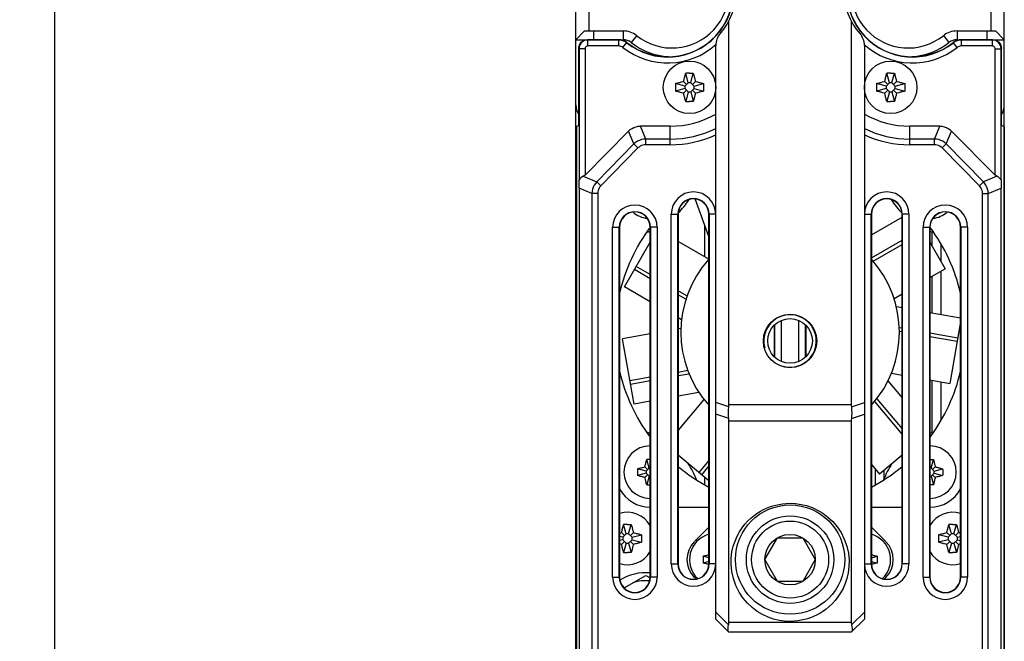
# Model space of a CAD drawing. Extents: x 0 to 420, y 0 to 297.
# Tile 4 of 13: x 47 to 103, y 156 to 191. Entities that reach past the tile are written whole.
import ezdxf

# ---------------------------------------------------------------- set-up
doc = ezdxf.new("R2010")
doc.units = 0
doc.header["$LTSCALE"] = 23.1
doc.layers.get('0').update_dxf_attribs({"linetype": 'CONTINUOUS'})
for name, color, linetype in [('02___PRT_ALL_AXES', 7, 'CONTINUOUS'), ('AXES', 7, 'CONTINUOUS'), ('DIM_PILOTEES', 7, 'CONTINUOUS')]:
    doc.layers.add(name, color=color, linetype=linetype)
doc.dimstyles.get("Standard").update_dxf_attribs({"dimtxt": 2.5, "dimasz": 2.5, "dimexe": 1.25, "dimexo": 0.625, "dimtad": 1, "dimcen": 2.5, "dimazin": 3, "dimtfac": 1, "dimtmove": 0, "dimatfit": 3})

# ---------------------------------------------------------------- blocks, each defined once
blk = doc.blocks.new('_FILLED')
at = {"color": 0, "linetype": 'BYBLOCK'}
blk.add_solid([(0, 0), (-1, 0.143), (-1, -0.143)], dxfattribs=at)
blk = doc.blocks.new('*D1')
at = {"layer": 'DIM_PILOTEES', "color": 2, "linetype": 'CONTINUOUS'}
for p, q in [((80.245, 255.174), (47.193, 255.174)), ((49.193, 255.174), (49.193, 192.924)), ((49.193, 130.674), (49.193, 192.924)), ((80.245, 130.674), (47.193, 130.674))]:
    blk.add_line(p, q, dxfattribs=at)
at = {"layer": 'DIM_PILOTEES', "color": 2, "linetype": 'CONTINUOUS', "xscale": 3.5, "yscale": 3.5, "zscale": 3.5}
for p, rotation in [((49.193, 255.174), 90), ((49.193, 130.674), 270)]:
    blk.add_blockref('_FILLED', p, dxfattribs=dict(at, rotation=rotation))

msp = doc.modelspace()

# ---------------------------------------------------------------- linework, layer by layer
at = {"color": 7, "linetype": 'CONTINUOUS'}
for p, q in [((78.995, 185.179), (78.995, 200.67)), ((103.495, 185.179), (103.495, 200.67)), ((87.745, 169.301), (87.745, 191.209)), ((94.745, 191.209), (94.745, 169.301)), ((79.495, 190.649), (78.995, 190.149)), ((79.495, 190.649), (81.697, 190.649)), ((79.995, 190.649), (79.995, 190.149)), ((81.697, 190.649), (81.697, 190.149)), ((82.474, 190.379), (82.164, 189.987)), ((100.015, 190.379), (100.326, 189.987)), ((100.792, 190.649), (102.995, 190.649)), ((100.792, 190.649), (100.792, 190.149)), ((102.495, 190.649), (102.495, 190.149)), ((102.995, 190.649), (103.495, 190.149)), ((78.995, 190.149), (81.697, 190.149)), ((79.677, 190.133), (79.661, 190.149)), ((79.677, 189.789), (79.677, 190.133)), ((81.447, 190.133), (79.677, 190.133)), ((81.447, 189.789), (79.677, 189.789)), ((81.447, 189.789), (81.447, 190.149)), ((81.69, 189.705), (81.914, 189.987)), ((86.995, 157.024), (86.995, 189.825)), ((95.495, 189.825), (95.495, 157.024)), ((100.799, 189.705), (100.576, 189.987)), ((100.792, 190.149), (103.495, 190.149)), ((101.042, 189.789), (101.042, 190.149)), ((102.813, 190.133), (101.042, 190.133)), ((102.813, 189.789), (101.042, 189.789)), ((102.829, 190.149), (102.813, 190.133)), ((102.813, 189.789), (102.813, 190.133)), ((79.161, 185.248), (79.161, 189.649)), ((79.177, 189.634), (79.161, 189.649)), ((79.177, 189.634), (79.177, 182.144)), ((79.521, 189.634), (79.177, 189.634)), ((79.521, 189.634), (79.521, 182.396)), ((102.968, 189.634), (103.313, 189.634)), ((102.968, 182.396), (102.968, 189.634)), ((103.328, 189.649), (103.313, 189.634)), ((103.313, 182.144), (103.313, 189.634)), ((103.328, 185.248), (103.328, 189.649)), ((85.424, 187.688), (85.279, 188.228)), ((85.565, 187.688), (85.71, 188.228)), ((96.924, 187.688), (96.779, 188.228)), ((97.065, 187.688), (97.21, 188.228)), ((85.231, 187.495), (84.691, 187.64)), ((85.327, 187.592), (85.158, 187.761)), ((85.424, 187.688), (85.231, 187.495)), ((85.231, 187.495), (85.231, 187.354)), ((85.565, 187.688), (85.424, 187.688)), ((85.759, 187.495), (85.565, 187.688)), ((85.662, 187.592), (85.832, 187.761)), ((85.759, 187.495), (86.298, 187.64)), ((85.759, 187.354), (85.759, 187.495)), ((85.832, 187.761), (85.874, 187.752)), ((96.731, 187.495), (96.191, 187.64)), ((96.827, 187.592), (96.658, 187.761)), ((96.924, 187.688), (96.731, 187.495)), ((96.731, 187.495), (96.731, 187.354)), ((97.065, 187.688), (96.924, 187.688)), ((97.259, 187.495), (97.065, 187.688)), ((97.162, 187.592), (97.332, 187.761)), ((97.259, 187.495), (97.798, 187.64)), ((97.259, 187.354), (97.259, 187.495)), ((97.332, 187.761), (97.374, 187.752)), ((85.231, 187.354), (84.691, 187.209)), ((85.158, 187.087), (85.116, 187.097)), ((85.327, 187.257), (85.158, 187.087)), ((85.231, 187.354), (85.424, 187.16)), ((85.424, 187.16), (85.279, 186.621)), ((85.424, 187.16), (85.565, 187.16)), ((85.565, 187.16), (85.759, 187.354)), ((85.565, 187.16), (85.71, 186.621)), ((85.662, 187.257), (85.832, 187.087)), ((85.759, 187.354), (86.298, 187.209)), ((96.731, 187.354), (96.191, 187.209)), ((96.658, 187.087), (96.616, 187.097)), ((96.827, 187.257), (96.658, 187.087)), ((96.731, 187.354), (96.924, 187.16)), ((96.924, 187.16), (96.779, 186.621)), ((96.924, 187.16), (97.065, 187.16)), ((97.065, 187.16), (97.259, 187.354)), ((97.065, 187.16), (97.21, 186.621)), ((97.162, 187.257), (97.332, 187.087)), ((97.259, 187.354), (97.798, 187.209)), ((79.161, 185.248), (79.024, 185.179)), ((103.466, 185.179), (103.328, 185.248)), ((78.995, 131.424), (78.995, 185.174)), ((78.995, 185.174), (79.024, 185.174)), ((78.995, 184.674), (79.024, 184.674)), ((79.024, 185.179), (79.024, 131.69)), ((82.008, 184.921), (79.521, 182.396)), ((82.315, 184.186), (82.008, 184.921)), ((82.993, 184.47), (82.685, 185.205)), ((84.395, 185.205), (82.685, 185.205)), ((84.395, 184.143), (84.395, 185.205)), ((99.804, 185.205), (98.095, 185.205)), ((98.095, 184.143), (98.095, 185.205)), ((99.496, 184.47), (99.804, 185.205)), ((100.174, 184.186), (100.482, 184.921)), ((102.968, 182.396), (100.482, 184.921)), ((103.466, 185.179), (103.466, 131.69)), ((103.466, 185.174), (103.495, 185.174)), ((103.466, 184.674), (103.495, 184.674)), ((103.495, 185.174), (103.495, 131.424)), ((82.315, 184.186), (80.189, 182.027)), ((82.548, 183.957), (82.315, 184.186)), ((82.993, 184.143), (82.993, 184.47)), ((84.395, 184.47), (82.993, 184.47)), ((84.395, 184.143), (82.993, 184.143)), ((99.496, 184.47), (98.095, 184.47)), ((99.496, 184.143), (98.095, 184.143)), ((99.496, 184.143), (99.496, 184.47)), ((99.941, 183.957), (100.174, 184.186)), ((102.301, 182.027), (100.174, 184.186)), ((82.548, 183.957), (80.422, 181.797)), ((102.067, 181.797), (99.941, 183.957)), ((79.521, 182.396), (79.422, 182.341)), ((79.422, 182.341), (80.189, 182.027)), ((80.422, 181.797), (80.189, 182.027)), ((102.067, 181.797), (102.301, 182.027)), ((103.067, 182.341), (102.301, 182.027)), ((103.067, 182.341), (102.968, 182.396)), ((79.183, 181.66), (79.183, 144.804)), ((79.915, 181.36), (79.183, 181.66)), ((79.915, 181.36), (79.915, 145.107)), ((80.243, 181.36), (79.915, 181.36)), ((80.243, 181.36), (80.243, 145.107)), ((102.247, 181.36), (102.574, 181.36)), ((102.247, 145.107), (102.247, 181.36)), ((102.574, 181.36), (103.306, 181.66)), ((102.574, 145.107), (102.574, 181.36)), ((103.306, 144.804), (103.306, 181.66)), ((84.448, 180.174), (84.845, 180.174)), ((84.448, 160.174), (84.448, 180.174)), ((84.829, 160.174), (84.829, 180.174)), ((84.845, 180.174), (84.845, 160.174)), ((86.991, 180.174), (86.595, 180.174)), ((86.595, 160.174), (86.595, 180.174)), ((86.61, 180.174), (86.61, 160.174)), ((95.498, 180.174), (95.895, 180.174)), ((95.879, 160.174), (95.879, 180.174)), ((95.895, 180.174), (95.895, 160.174)), ((98.041, 180.174), (97.645, 180.174)), ((97.645, 160.174), (97.645, 180.174)), ((97.66, 180.174), (97.66, 160.174)), ((98.041, 180.174), (98.041, 160.174)), ((81.098, 159.424), (81.098, 179.424)), ((81.098, 179.424), (81.495, 179.424)), ((81.479, 159.424), (81.479, 179.424)), ((81.495, 179.424), (81.495, 159.424)), ((83.641, 179.424), (83.245, 179.424)), ((83.245, 159.424), (83.245, 179.424)), ((83.26, 179.424), (83.26, 159.424)), ((83.641, 179.424), (83.641, 159.424)), ((86.37, 177.74), (86.37, 179.521)), ((98.848, 179.424), (99.245, 179.424)), ((98.848, 159.424), (98.848, 179.424)), ((99.229, 159.424), (99.229, 179.424)), ((99.245, 179.424), (99.245, 159.424)), ((99.37, 178.351), (99.37, 179.167)), ((101.391, 179.424), (100.995, 179.424)), ((100.995, 159.424), (100.995, 179.424)), ((101.01, 179.424), (101.01, 159.424)), ((101.391, 179.424), (101.391, 159.424)), ((99.87, 178.479), (99.87, 177.485)), ((99.87, 176.903), (99.87, 174.438)), ((99.37, 174.526), (99.37, 176.615)), ((90.741, 174.094), (90.741, 171.755)), ((91.748, 171.755), (91.748, 174.094)), ((90.345, 172.026), (90.345, 173.823)), ((90.36, 173.838), (90.36, 172.011)), ((92.129, 172.011), (92.129, 173.838)), ((92.145, 173.823), (92.145, 172.026)), ((99.37, 167.682), (99.37, 170.672)), ((99.87, 170.584), (99.87, 168.37)), ((87.737, 169.149), (86.995, 169.41)), ((87.745, 169.301), (94.745, 169.301)), ((94.752, 169.149), (95.495, 169.41)), ((87.737, 168.487), (86.995, 168.747)), ((87.745, 168.364), (94.745, 168.364)), ((87.745, 156.837), (87.745, 168.364)), ((94.745, 168.364), (94.745, 156.837)), ((94.752, 168.487), (95.495, 168.747)), ((83.182, 165.658), (83.051, 166.148)), ((99.307, 165.658), (99.439, 166.148)), ((83.011, 165.487), (82.521, 165.618)), ((83.096, 165.573), (82.945, 165.724)), ((83.182, 165.658), (83.011, 165.487)), ((83.245, 165.658), (83.182, 165.658)), ((96.12, 164.696), (96.12, 165.593)), ((96.62, 165.034), (96.62, 165.533)), ((99.307, 165.658), (99.245, 165.658)), ((99.479, 165.487), (99.307, 165.658)), ((99.393, 165.573), (99.544, 165.724)), ((99.479, 165.487), (99.968, 165.618)), ((83.011, 165.362), (82.521, 165.23)), ((83.096, 165.276), (82.945, 165.125)), ((83.011, 165.487), (83.011, 165.362)), ((83.011, 165.362), (83.182, 165.19)), ((83.182, 165.19), (83.051, 164.701)), ((83.182, 165.19), (83.245, 165.19)), ((86.37, 164.696), (86.37, 165.114)), ((99.245, 165.19), (99.307, 165.19)), ((99.307, 165.19), (99.479, 165.362)), ((99.307, 165.19), (99.439, 164.701)), ((99.393, 165.276), (99.544, 165.125)), ((99.479, 165.362), (99.479, 165.487)), ((99.479, 165.362), (99.968, 165.23)), ((84.845, 163.424), (86.595, 163.424)), ((95.895, 163.424), (97.645, 163.424)), ((81.874, 161.893), (81.729, 162.433)), ((82.015, 161.893), (82.16, 162.433)), ((86.595, 162.274), (85.77, 161.45)), ((96.719, 161.45), (95.895, 162.274)), ((100.474, 161.893), (100.329, 162.433)), ((100.615, 161.893), (100.76, 162.433)), ((81.681, 161.7), (81.495, 161.75)), ((81.777, 161.797), (81.608, 161.966)), ((81.874, 161.893), (81.681, 161.7)), ((81.681, 161.7), (81.681, 161.559)), ((82.015, 161.893), (81.874, 161.893)), ((82.209, 161.7), (82.015, 161.893)), ((82.112, 161.797), (82.282, 161.966)), ((82.209, 161.7), (82.748, 161.845)), ((82.209, 161.559), (82.209, 161.7)), ((82.282, 161.966), (82.324, 161.957)), ((89.801, 160.424), (90.523, 161.674)), ((90.523, 161.674), (91.966, 161.674)), ((91.966, 161.674), (92.688, 160.424)), ((100.281, 161.7), (99.741, 161.845)), ((100.377, 161.797), (100.208, 161.966)), ((100.474, 161.893), (100.281, 161.7)), ((100.281, 161.7), (100.281, 161.559)), ((100.615, 161.893), (100.474, 161.893)), ((100.809, 161.7), (100.615, 161.893)), ((100.712, 161.797), (100.882, 161.966)), ((100.809, 161.7), (100.995, 161.75)), ((100.809, 161.559), (100.809, 161.7)), ((100.882, 161.966), (100.924, 161.957)), ((100.924, 161.957), (100.995, 161.94)), ((81.681, 161.559), (81.495, 161.509)), ((81.566, 161.302), (81.495, 161.319)), ((81.608, 161.292), (81.566, 161.302)), ((81.777, 161.462), (81.608, 161.292)), ((81.681, 161.559), (81.874, 161.365)), ((81.874, 161.365), (81.729, 160.826)), ((81.874, 161.365), (82.015, 161.365)), ((82.015, 161.365), (82.209, 161.559)), ((82.015, 161.365), (82.16, 160.826)), ((82.112, 161.462), (82.282, 161.292)), ((82.209, 161.559), (82.748, 161.414)), ((100.281, 161.559), (99.741, 161.414)), ((100.208, 161.292), (100.166, 161.302)), ((100.377, 161.462), (100.208, 161.292)), ((100.281, 161.559), (100.474, 161.365)), ((100.474, 161.365), (100.329, 160.826)), ((100.474, 161.365), (100.615, 161.365)), ((100.615, 161.365), (100.809, 161.559)), ((100.615, 161.365), (100.76, 160.826)), ((100.712, 161.462), (100.882, 161.292)), ((100.809, 161.559), (100.995, 161.509)), ((86.595, 160.532), (86.271, 160.618)), ((95.895, 160.532), (96.218, 160.618)), ((84.448, 160.174), (84.845, 160.174)), ((86.595, 160.317), (86.271, 160.23)), ((86.5, 160.17), (86.458, 160.181)), ((86.991, 160.174), (86.595, 160.174)), ((90.523, 159.174), (89.801, 160.424)), ((92.688, 160.424), (91.966, 159.174)), ((95.498, 160.174), (95.895, 160.174)), ((95.895, 160.317), (96.218, 160.23)), ((98.041, 160.174), (97.645, 160.174)), ((81.098, 159.424), (81.495, 159.424)), ((81.755, 158.807), (82.995, 159.522)), ((82.995, 159.522), (83.241, 159.38)), ((83.641, 159.424), (83.245, 159.424)), ((85.77, 159.399), (85.858, 159.311)), ((96.632, 159.311), (96.719, 159.399)), ((98.848, 159.424), (99.245, 159.424)), ((101.391, 159.424), (100.995, 159.424)), ((91.966, 159.174), (90.523, 159.174)), ((87.731, 156.686), (86.995, 157.422)), ((94.759, 156.686), (95.495, 157.422)), ((87.745, 156.274), (86.995, 157.024)), ((94.745, 156.837), (87.745, 156.837)), ((94.745, 156.274), (95.495, 157.024)), ((94.745, 156.274), (87.745, 156.274))]:
    msp.add_line(p, q, dxfattribs=at)
for points in [[(79.161, 189.649), (79.171, 189.749), (79.199, 189.841), (79.245, 189.927), (79.307, 190.003), (79.383, 190.065), (79.469, 190.111), (79.561, 190.139), (79.661, 190.149)], [(79.677, 190.133), (79.579, 190.124), (79.485, 190.095), (79.399, 190.049), (79.323, 189.987), (79.261, 189.911), (79.215, 189.825), (79.186, 189.731), (79.177, 189.634)], [(79.677, 189.789), (79.646, 189.786), (79.617, 189.778), (79.59, 189.763), (79.566, 189.744), (79.547, 189.72), (79.533, 189.693), (79.524, 189.664), (79.521, 189.634)], [(103.313, 189.634), (103.303, 189.731), (103.274, 189.825), (103.228, 189.912), (103.165, 189.988), (103.09, 190.05), (103.004, 190.095), (102.91, 190.124), (102.813, 190.133)], [(102.968, 189.634), (102.965, 189.665), (102.957, 189.693), (102.942, 189.72), (102.923, 189.744), (102.899, 189.763), (102.872, 189.778), (102.844, 189.786), (102.813, 189.789)], [(102.829, 190.149), (102.928, 190.139), (103.02, 190.111), (103.106, 190.065), (103.182, 190.003), (103.244, 189.927), (103.29, 189.841), (103.318, 189.749), (103.328, 189.649)], [(85.158, 187.761), (85.167, 187.801), (85.176, 187.841), (85.186, 187.882), (85.197, 187.924), (85.208, 187.969), (85.22, 188.016), (85.233, 188.065), (85.247, 188.117), (85.263, 188.171), (85.279, 188.228)], [(85.495, 188.232), (85.44, 188.231), (85.386, 188.231), (85.332, 188.229), (85.279, 188.228)], [(85.495, 188.232), (85.549, 188.231), (85.604, 188.231), (85.657, 188.229), (85.71, 188.228)], [(85.71, 188.228), (85.727, 188.171), (85.742, 188.117), (85.756, 188.065), (85.769, 188.016), (85.781, 187.969), (85.793, 187.924), (85.803, 187.882), (85.813, 187.841), (85.823, 187.801), (85.832, 187.761)], [(96.658, 187.761), (96.667, 187.801), (96.676, 187.841), (96.686, 187.882), (96.697, 187.924), (96.708, 187.969), (96.72, 188.016), (96.733, 188.065), (96.747, 188.117), (96.763, 188.171), (96.779, 188.228)], [(96.995, 188.232), (96.94, 188.231), (96.886, 188.231), (96.832, 188.229), (96.779, 188.228)], [(96.995, 188.232), (97.049, 188.231), (97.104, 188.231), (97.157, 188.229), (97.21, 188.228)], [(97.21, 188.228), (97.227, 188.171), (97.242, 188.117), (97.256, 188.065), (97.269, 188.016), (97.281, 187.969), (97.293, 187.924), (97.303, 187.882), (97.313, 187.841), (97.323, 187.801), (97.332, 187.761)], [(84.691, 187.64), (84.689, 187.568), (84.688, 187.496), (84.687, 187.424), (84.688, 187.353), (84.689, 187.281), (84.691, 187.209)], [(84.691, 187.64), (84.747, 187.656), (84.8, 187.671), (84.85, 187.685), (84.898, 187.698), (84.944, 187.71), (84.988, 187.721), (85.032, 187.731)], [(85.032, 187.731), (85.116, 187.752), (85.158, 187.761)], [(85.874, 187.752), (85.958, 187.731), (86.001, 187.721), (86.046, 187.709), (86.092, 187.698), (86.14, 187.685), (86.19, 187.671), (86.243, 187.656), (86.298, 187.64)], [(86.298, 187.64), (86.3, 187.568), (86.302, 187.496), (86.302, 187.424), (86.302, 187.353), (86.3, 187.281), (86.298, 187.209)], [(96.191, 187.64), (96.189, 187.568), (96.188, 187.496), (96.187, 187.424), (96.188, 187.353), (96.189, 187.281), (96.191, 187.209)], [(96.191, 187.64), (96.247, 187.656), (96.3, 187.671), (96.35, 187.685), (96.398, 187.698), (96.444, 187.71), (96.488, 187.721), (96.532, 187.731)], [(96.532, 187.731), (96.616, 187.752), (96.658, 187.761)], [(97.374, 187.752), (97.458, 187.731), (97.501, 187.721), (97.546, 187.709), (97.592, 187.698), (97.64, 187.685), (97.69, 187.671), (97.743, 187.656), (97.798, 187.64)], [(97.798, 187.64), (97.8, 187.568), (97.802, 187.496), (97.802, 187.424), (97.802, 187.353), (97.8, 187.281), (97.798, 187.209)], [(85.116, 187.097), (85.031, 187.117), (84.988, 187.128), (84.944, 187.139), (84.898, 187.151), (84.85, 187.164), (84.8, 187.178), (84.747, 187.193), (84.691, 187.209)], [(85.279, 186.621), (85.263, 186.678), (85.247, 186.732), (85.233, 186.784), (85.22, 186.833), (85.208, 186.88), (85.197, 186.924), (85.186, 186.967), (85.176, 187.008), (85.167, 187.048), (85.158, 187.087)], [(85.832, 187.087), (85.823, 187.048), (85.813, 187.008), (85.803, 186.967), (85.793, 186.924), (85.781, 186.88), (85.769, 186.833), (85.756, 186.784), (85.742, 186.732), (85.727, 186.678), (85.71, 186.621)], [(85.958, 187.117), (85.873, 187.097), (85.832, 187.087)], [(86.298, 187.209), (86.243, 187.193), (86.19, 187.178), (86.139, 187.164), (86.091, 187.151), (86.045, 187.139), (86.001, 187.128), (85.958, 187.117)], [(96.616, 187.097), (96.531, 187.117), (96.488, 187.128), (96.444, 187.139), (96.398, 187.151), (96.35, 187.164), (96.3, 187.178), (96.247, 187.193), (96.191, 187.209)], [(96.779, 186.621), (96.763, 186.678), (96.747, 186.732), (96.733, 186.784), (96.72, 186.833), (96.708, 186.88), (96.697, 186.924), (96.686, 186.967), (96.676, 187.008), (96.667, 187.048), (96.658, 187.087)], [(97.332, 187.087), (97.323, 187.048), (97.313, 187.008), (97.303, 186.967), (97.293, 186.924), (97.281, 186.88), (97.269, 186.833), (97.256, 186.784), (97.242, 186.732), (97.227, 186.678), (97.21, 186.621)], [(97.458, 187.117), (97.373, 187.097), (97.332, 187.087)], [(97.798, 187.209), (97.743, 187.193), (97.69, 187.178), (97.639, 187.164), (97.591, 187.151), (97.545, 187.139), (97.501, 187.128), (97.458, 187.117)], [(85.279, 186.621), (85.332, 186.619), (85.386, 186.618), (85.44, 186.617), (85.495, 186.617)], [(85.71, 186.621), (85.657, 186.619), (85.604, 186.618), (85.549, 186.617), (85.495, 186.617)], [(96.779, 186.621), (96.832, 186.619), (96.886, 186.618), (96.94, 186.617), (96.995, 186.617)], [(97.21, 186.621), (97.157, 186.619), (97.104, 186.618), (97.049, 186.617), (96.995, 186.617)], [(82.008, 184.921), (82.103, 185.006), (82.206, 185.076), (82.318, 185.132), (82.436, 185.172), (82.558, 185.197), (82.685, 185.205)], [(99.804, 185.205), (99.931, 185.197), (100.053, 185.172), (100.172, 185.132), (100.283, 185.076), (100.387, 185.006), (100.482, 184.921)], [(82.993, 184.47), (82.868, 184.46), (82.745, 184.435), (82.626, 184.394), (82.514, 184.338), (82.41, 184.269), (82.315, 184.186)], [(82.993, 184.143), (82.91, 184.137), (82.829, 184.121), (82.752, 184.094), (82.678, 184.058), (82.611, 184.012), (82.548, 183.957)], [(100.174, 184.186), (100.079, 184.269), (99.975, 184.338), (99.862, 184.394), (99.744, 184.435), (99.621, 184.46), (99.496, 184.47)], [(99.941, 183.957), (99.879, 184.012), (99.811, 184.058), (99.737, 184.095), (99.659, 184.121), (99.579, 184.137), (99.496, 184.143)], [(79.422, 182.341), (79.353, 182.299), (79.289, 182.252), (79.23, 182.2), (79.177, 182.144)], [(79.183, 181.66), (79.183, 181.724), (79.182, 181.788), (79.182, 181.852), (79.181, 181.914), (79.18, 181.974), (79.179, 182.033), (79.178, 182.089), (79.177, 182.144)], [(80.189, 182.027), (80.109, 181.933), (80.042, 181.83), (79.988, 181.719), (79.949, 181.603), (79.925, 181.482), (79.915, 181.36)], [(102.574, 181.36), (102.565, 181.483), (102.54, 181.603), (102.501, 181.72), (102.447, 181.83), (102.38, 181.933), (102.301, 182.027)], [(103.313, 182.144), (103.259, 182.2), (103.2, 182.252), (103.136, 182.299), (103.067, 182.341)], [(103.313, 182.144), (103.311, 182.089), (103.31, 182.033), (103.309, 181.974), (103.308, 181.914), (103.307, 181.852), (103.307, 181.788), (103.307, 181.724), (103.306, 181.66)], [(80.422, 181.797), (80.368, 181.736), (80.324, 181.669), (80.289, 181.596), (80.263, 181.52), (80.248, 181.441), (80.243, 181.36)], [(102.247, 181.36), (102.241, 181.441), (102.226, 181.52), (102.2, 181.596), (102.165, 181.669), (102.121, 181.736), (102.067, 181.797)], [(87.737, 168.487), (87.724, 168.641), (87.719, 168.804), (87.724, 168.974), (87.737, 169.149)], [(87.737, 169.149), (87.74, 169.187), (87.743, 169.225), (87.744, 169.263), (87.745, 169.301)], [(94.745, 169.301), (94.745, 169.263), (94.747, 169.225), (94.749, 169.187), (94.752, 169.149)], [(94.752, 169.149), (94.766, 168.974), (94.77, 168.804), (94.766, 168.641), (94.752, 168.487)], [(87.745, 168.364), (87.744, 168.393), (87.743, 168.424), (87.74, 168.455), (87.737, 168.487)], [(94.752, 168.487), (94.749, 168.455), (94.747, 168.424), (94.745, 168.393), (94.745, 168.364)], [(82.945, 165.724), (82.955, 165.77), (82.966, 165.817), (82.978, 165.866), (82.99, 165.917), (83.003, 165.97), (83.018, 166.026), (83.034, 166.086), (83.051, 166.148)], [(83.245, 166.151), (83.196, 166.151), (83.147, 166.15), (83.099, 166.149), (83.051, 166.148)], [(99.245, 166.151), (99.294, 166.151), (99.342, 166.15), (99.391, 166.149), (99.439, 166.148)], [(99.439, 166.148), (99.464, 166.055), (99.476, 166.01), (99.487, 165.965), (99.498, 165.922), (99.508, 165.88), (99.518, 165.84)], [(82.521, 165.618), (82.519, 165.553), (82.518, 165.489), (82.518, 165.424), (82.518, 165.36), (82.519, 165.295), (82.521, 165.23)], [(82.521, 165.618), (82.614, 165.644), (82.659, 165.656), (82.704, 165.667), (82.747, 165.678), (82.789, 165.688), (82.829, 165.698)], [(82.829, 165.698), (82.908, 165.716), (82.945, 165.724)], [(99.518, 165.84), (99.536, 165.761), (99.544, 165.724)], [(99.544, 165.724), (99.59, 165.714), (99.637, 165.703), (99.686, 165.691), (99.737, 165.679), (99.79, 165.666), (99.847, 165.651), (99.906, 165.635), (99.968, 165.618)], [(99.968, 165.618), (99.97, 165.553), (99.971, 165.489), (99.971, 165.424), (99.971, 165.36), (99.97, 165.295), (99.968, 165.23)], [(82.945, 165.125), (82.9, 165.135), (82.853, 165.146), (82.804, 165.157), (82.752, 165.17), (82.699, 165.183), (82.643, 165.198), (82.583, 165.213), (82.521, 165.23)], [(82.971, 165.009), (82.953, 165.087), (82.945, 165.125)], [(83.051, 164.701), (83.025, 164.794), (83.013, 164.839), (83.002, 164.883), (82.991, 164.926), (82.981, 164.968), (82.971, 165.009)], [(99.544, 165.125), (99.534, 165.079), (99.523, 165.032), (99.512, 164.983), (99.499, 164.932), (99.486, 164.879), (99.471, 164.822), (99.456, 164.763), (99.439, 164.701)], [(99.66, 165.151), (99.582, 165.133), (99.544, 165.125)], [(99.968, 165.23), (99.875, 165.205), (99.83, 165.193), (99.786, 165.182), (99.743, 165.171), (99.701, 165.161), (99.66, 165.151)], [(83.051, 164.701), (83.099, 164.699), (83.147, 164.698), (83.196, 164.698), (83.245, 164.698)], [(99.439, 164.701), (99.39, 164.699), (99.342, 164.698), (99.293, 164.698), (99.245, 164.698)], [(91.245, 156.893), (90.931, 156.907), (90.616, 156.952), (90.299, 157.028), (89.984, 157.138), (89.673, 157.281), (89.371, 157.461), (89.078, 157.68), (88.803, 157.938), (88.551, 158.236), (88.328, 158.57), (88.143, 158.942), (88.001, 159.336), (87.913, 159.739), (87.872, 160.138), (87.879, 160.513), (87.923, 160.866), (87.997, 161.189), (88.097, 161.487), (88.218, 161.761), (88.355, 162.012), (88.505, 162.24), (88.667, 162.446), (88.836, 162.632), (89.01, 162.798), (89.189, 162.945), (89.369, 163.074), (89.549, 163.186), (89.728, 163.283), (89.904, 163.366), (90.079, 163.435), (90.251, 163.494), (90.428, 163.543), (90.612, 163.584), (90.808, 163.615), (91.019, 163.634), (91.245, 163.643)], [(91.245, 163.643), (91.559, 163.629), (91.873, 163.584), (92.19, 163.508), (92.505, 163.399), (92.816, 163.255), (93.119, 163.075), (93.411, 162.856), (93.686, 162.599), (93.939, 162.3), (94.162, 161.966), (94.347, 161.594), (94.488, 161.201), (94.576, 160.797), (94.617, 160.398), (94.611, 160.023), (94.566, 159.671), (94.492, 159.347), (94.392, 159.049), (94.272, 158.775), (94.134, 158.525), (93.984, 158.296), (93.823, 158.09), (93.654, 157.904), (93.479, 157.739), (93.3, 157.592), (93.12, 157.462), (92.94, 157.35), (92.761, 157.253), (92.585, 157.171), (92.411, 157.101), (92.238, 157.042), (92.061, 156.994), (91.877, 156.953), (91.682, 156.922), (91.47, 156.902), (91.245, 156.893)], [(81.608, 161.966), (81.617, 162.006), (81.626, 162.046), (81.636, 162.087), (81.647, 162.129), (81.658, 162.174), (81.67, 162.221), (81.683, 162.27), (81.697, 162.322), (81.713, 162.376), (81.729, 162.433)], [(81.945, 162.437), (81.89, 162.436), (81.836, 162.436), (81.782, 162.434), (81.729, 162.433)], [(81.945, 162.437), (81.999, 162.436), (82.054, 162.436), (82.107, 162.434), (82.16, 162.433)], [(82.16, 162.433), (82.177, 162.376), (82.192, 162.322), (82.206, 162.27), (82.219, 162.221), (82.231, 162.174), (82.243, 162.129), (82.253, 162.087), (82.263, 162.046), (82.273, 162.006), (82.282, 161.966)], [(100.208, 161.966), (100.217, 162.006), (100.226, 162.046), (100.236, 162.087), (100.247, 162.129), (100.258, 162.174), (100.27, 162.221), (100.283, 162.27), (100.297, 162.322), (100.313, 162.376), (100.329, 162.433)], [(100.545, 162.437), (100.49, 162.436), (100.436, 162.436), (100.382, 162.434), (100.329, 162.433)], [(100.545, 162.437), (100.599, 162.436), (100.654, 162.436), (100.707, 162.434), (100.76, 162.433)], [(100.76, 162.433), (100.777, 162.376), (100.792, 162.322), (100.806, 162.27), (100.819, 162.221), (100.831, 162.174), (100.843, 162.129), (100.853, 162.087), (100.863, 162.046), (100.873, 162.006), (100.882, 161.966)], [(81.495, 161.94), (81.566, 161.957), (81.608, 161.966)], [(82.324, 161.957), (82.408, 161.936), (82.451, 161.926), (82.496, 161.914), (82.542, 161.903), (82.59, 161.89), (82.64, 161.876), (82.693, 161.861), (82.748, 161.845)], [(82.748, 161.845), (82.75, 161.773), (82.752, 161.701), (82.752, 161.629), (82.752, 161.558), (82.75, 161.486), (82.748, 161.414)], [(99.741, 161.845), (99.739, 161.773), (99.738, 161.701), (99.737, 161.629), (99.738, 161.558), (99.739, 161.486), (99.741, 161.414)], [(99.741, 161.845), (99.797, 161.861), (99.85, 161.876), (99.9, 161.89), (99.948, 161.903), (99.994, 161.915), (100.038, 161.926), (100.082, 161.936)], [(100.082, 161.936), (100.166, 161.957), (100.208, 161.966)], [(81.729, 160.826), (81.713, 160.883), (81.697, 160.937), (81.683, 160.989), (81.67, 161.038), (81.658, 161.085), (81.647, 161.129), (81.636, 161.172), (81.626, 161.213), (81.617, 161.253), (81.608, 161.292)], [(82.282, 161.292), (82.273, 161.253), (82.263, 161.213), (82.253, 161.172), (82.243, 161.129), (82.231, 161.085), (82.219, 161.038), (82.206, 160.989), (82.192, 160.937), (82.177, 160.883), (82.16, 160.826)], [(82.408, 161.322), (82.323, 161.302), (82.282, 161.292)], [(82.748, 161.414), (82.693, 161.398), (82.64, 161.383), (82.589, 161.369), (82.541, 161.356), (82.495, 161.344), (82.451, 161.333), (82.408, 161.322)], [(100.166, 161.302), (100.081, 161.322), (100.038, 161.333), (99.994, 161.344), (99.948, 161.356), (99.9, 161.369), (99.85, 161.383), (99.797, 161.398), (99.741, 161.414)], [(100.329, 160.826), (100.313, 160.883), (100.297, 160.937), (100.283, 160.989), (100.27, 161.038), (100.258, 161.085), (100.247, 161.129), (100.236, 161.172), (100.226, 161.213), (100.217, 161.253), (100.208, 161.292)], [(100.882, 161.292), (100.873, 161.253), (100.863, 161.213), (100.853, 161.172), (100.843, 161.129), (100.831, 161.085), (100.819, 161.038), (100.806, 160.989), (100.792, 160.937), (100.777, 160.883), (100.76, 160.826)], [(100.995, 161.319), (100.923, 161.302), (100.882, 161.292)], [(81.729, 160.826), (81.782, 160.824), (81.836, 160.823), (81.89, 160.822), (81.945, 160.822)], [(82.16, 160.826), (82.107, 160.824), (82.054, 160.823), (81.999, 160.822), (81.945, 160.822)], [(86.271, 160.618), (86.269, 160.553), (86.268, 160.489), (86.268, 160.424), (86.268, 160.36), (86.269, 160.295), (86.271, 160.23)], [(86.271, 160.618), (86.335, 160.636), (86.396, 160.652), (86.454, 160.667), (86.509, 160.681), (86.561, 160.693), (86.595, 160.701)], [(95.895, 160.701), (95.949, 160.688), (95.989, 160.678), (96.031, 160.668), (96.075, 160.657), (96.12, 160.645), (96.168, 160.632), (96.218, 160.618)], [(96.218, 160.618), (96.22, 160.553), (96.221, 160.489), (96.221, 160.424), (96.221, 160.36), (96.22, 160.295), (96.218, 160.23)], [(100.329, 160.826), (100.382, 160.824), (100.436, 160.823), (100.49, 160.822), (100.545, 160.822)], [(100.76, 160.826), (100.707, 160.824), (100.654, 160.823), (100.599, 160.822), (100.545, 160.822)], [(86.458, 160.181), (86.414, 160.192), (86.369, 160.204), (86.321, 160.217), (86.271, 160.23)], [(86.592, 160.148), (86.541, 160.16), (86.5, 160.17)], [(96.035, 160.182), (95.98, 160.168), (95.929, 160.156), (95.897, 160.148)], [(96.218, 160.23), (96.154, 160.213), (96.093, 160.197), (96.035, 160.182)], [(87.731, 156.288), (87.713, 156.318), (87.702, 156.362), (87.699, 156.422), (87.702, 156.497), (87.713, 156.585), (87.731, 156.686)], [(87.731, 156.686), (87.737, 156.723), (87.741, 156.76), (87.744, 156.798), (87.745, 156.837)], [(94.745, 156.837), (94.746, 156.798), (94.748, 156.76), (94.753, 156.723), (94.759, 156.686)], [(94.759, 156.686), (94.776, 156.585), (94.787, 156.497), (94.791, 156.422), (94.787, 156.362), (94.776, 156.318), (94.759, 156.288)]]:
    msp.add_lwpolyline(points, dxfattribs=at)
for centre, radius in [((85.495, 187.424), 1.5), ((96.995, 187.424), 1.5), ((91.245, 172.924), 1.525), ((91.245, 172.924), 1.275), ((91.245, 160.424), 3.125), ((91.245, 160.424), 2.5), ((91.245, 160.424), 2.2), ((91.245, 160.424), 1.443)]:
    msp.add_circle(centre, radius, dxfattribs=at)
for centre, radius, start, end in [((84.245, 192.924), 3.766, 231.5668, 128.4332), ((84.245, 192.924), 3.75, 231.5668, 128.4332), ((98.245, 192.924), 3.766, 51.5668, 308.4332), ((98.245, 192.924), 3.75, 51.5668, 308.4332), ((84.495, 192.924), 3.25, 231.5668, 128.4332), ((97.995, 192.924), 3.25, 51.5668, 308.4332), ((84.495, 192.924), 3.675, 318.4747, 41.5253), ((97.995, 192.924), 3.675, 138.4747, 221.5253), ((81.697, 189.399), 1.25, 51.5668, 90), ((87.995, 189.825), 1, 138.4747, 180), ((94.495, 189.825), 1, 0, 41.5253), ((100.792, 189.399), 1.25, 90, 128.4332), ((81.447, 189.399), 0.75, 51.5668, 90), ((81.447, 189.399), 0.734, 51.5668, 90), ((81.447, 189.399), 0.39, 51.5668, 90), ((84.245, 192.924), 4.11, 231.5668, 312.1542), ((81.697, 189.399), 0.75, 51.5668, 90), ((84.495, 192.924), 3.75, 231.5668, 266.8523), ((98.245, 192.924), 4.11, 227.8458, 308.4332), ((97.995, 192.924), 3.75, 273.1477, 308.4332), ((100.792, 189.399), 0.75, 90, 128.4332), ((101.042, 189.399), 0.75, 90, 128.4332), ((101.042, 189.399), 0.734, 90, 128.4332), ((101.042, 189.399), 0.39, 90, 128.4332), ((79.995, 186.424), 1, 180, 213.5067), ((102.495, 186.424), 1, 326.5757, 360), ((84.395, 190.424), 5.219, 270, 299.8975), ((98.095, 190.424), 5.219, 240.1025, 270), ((84.395, 190.424), 5.954, 270, 295.896), ((84.395, 190.424), 6.282, 270, 294.4826), ((98.095, 190.424), 6.282, 245.5174, 270), ((98.095, 190.424), 5.954, 244.104, 270), ((85.72, 180.174), 1.272, 0, 180), ((96.77, 180.174), 1.272, 0, 180), ((85.72, 180.174), 0.89, 0, 180), ((85.72, 180.174), 0.875, 0, 180), ((81.67, 183.424), 4.5, 315.0207, 327.503), ((96.77, 180.174), 0.89, 0, 180), ((96.77, 180.174), 0.875, 0, 180), ((100.82, 183.424), 4.5, 212.497, 224.9793), ((82.37, 179.424), 1.272, 0, 180), ((82.37, 179.424), 0.89, 0, 180), ((82.37, 179.424), 0.875, 0, 180), ((83.245, 181.424), 1.5, 229.1741, 263.5407), ((100.12, 179.424), 1.272, 0, 180), ((100.12, 179.424), 0.89, 0, 180), ((100.12, 179.424), 0.875, 0, 180), ((99.245, 181.424), 1.5, 276.4593, 310.8259), ((91.245, 173.424), 10, 143.1312, 167.1614), ((81.67, 183.424), 4.5, 287.6906, 290.5055), ((100.82, 183.424), 4.5, 249.4945, 252.3094), ((91.245, 173.424), 10, 12.8386, 36.8688), ((91.245, 173.424), 6.25, 138.1129, 221.8871), ((91.245, 173.424), 6.25, 318.1129, 41.8871), ((91.245, 173.424), 10, 192.8386, 216.838), ((91.245, 173.424), 10, 323.162, 347.1614), ((81.67, 163.424), 4.5, 69.4945, 72.3094), ((100.82, 163.424), 4.5, 107.6906, 110.5055), ((83.245, 165.424), 1.5, 90, 270), ((99.245, 165.424), 1.5, 270, 90), ((91.245, 173.424), 10, 230.1833, 242.2827), ((81.67, 163.424), 4.5, 20.1782, 33.5648), ((91.245, 173.424), 10, 297.7173, 309.8167), ((100.82, 163.424), 4.5, 146.4352, 159.8218), ((83.245, 165.424), 2, 208.7788, 270), ((99.245, 165.424), 2, 270, 331.2212), ((81.945, 161.629), 1.5, 29.9214, 107.4613), ((100.545, 161.629), 1.5, 72.5387, 150.0786), ((86.995, 160.424), 1.5, 105.4782, 226.476), ((95.495, 160.424), 1.5, 313.524, 74.5218), ((86.795, 160.424), 1.45, 135, 225), ((95.694, 160.424), 1.45, 315, 45), ((81.945, 161.629), 1.5, 252.5387, 330.0786), ((100.545, 161.629), 1.5, 209.9214, 287.4613), ((85.72, 160.174), 1.272, 180, 360), ((85.72, 160.174), 0.89, 180, 360), ((85.72, 160.174), 0.875, 180, 360), ((96.77, 160.174), 1.272, 180, 360), ((96.77, 160.174), 0.89, 180, 360), ((96.77, 160.174), 0.875, 180, 360), ((82.37, 159.424), 1.272, 180, 360), ((82.37, 159.424), 0.89, 180, 360), ((82.37, 159.424), 0.875, 180, 360), ((100.12, 159.424), 1.272, 180, 360), ((100.12, 159.424), 0.89, 180, 360), ((100.12, 159.424), 0.875, 180, 360), ((82.995, 156.924), 2.295, 84.516, 108.6925)]:
    msp.add_arc(centre, radius, start, end, dxfattribs=at)
at = {"color": 2, "linetype": 'CONTINUOUS'}
msp.add_arc((91.245, 172.924), 1.5, 255, 195, dxfattribs=at)
at = {"layer": '02___PRT_ALL_AXES', "color": 7, "linetype": 'CONTINUOUS'}
for p, q in [((79.745, 195.199), (79.745, 190.649)), ((102.745, 190.649), (102.745, 195.199))]:
    msp.add_line(p, q, dxfattribs=at)
msp.add_arc((82.995, 156.924), 2.75, 84.7831, 122.5375, dxfattribs=at)
at = {"layer": 'AXES', "color": 7, "linetype": 'CONTINUOUS'}
for p, q in [((86.595, 178.903), (85.816, 181.041)), ((95.895, 178.991), (97.645, 180.001)), ((81.77, 176.013), (83.245, 178.568)), ((86.595, 177.61), (84.845, 178.62)), ((95.895, 177.67), (97.645, 178.68)), ((99.245, 178.568), (100.122, 177.049)), ((95.991, 177.491), (97.645, 178.445)), ((83.245, 176.482), (82.342, 177.004)), ((83.245, 176.717), (82.443, 177.18)), ((99.245, 176.543), (100.122, 177.049)), ((83.245, 175.161), (81.77, 176.013)), ((85.35, 175.502), (84.845, 175.793)), ((85.284, 175.305), (84.845, 175.559)), ((97.189, 175.356), (97.645, 175.619)), ((97.321, 174.887), (97.645, 174.83)), ((99.245, 174.548), (100.995, 174.239)), ((85.034, 174.128), (84.845, 174.238)), ((100.995, 174.011), (100.375, 170.495)), ((84.998, 173.643), (84.845, 173.616)), ((97.489, 173.696), (97.645, 173.668)), ((97.494, 173.488), (97.645, 173.462)), ((83.245, 173.333), (81.663, 173.055)), ((82.322, 169.317), (81.663, 173.055)), ((99.245, 173.386), (100.835, 173.106)), ((99.245, 173.18), (100.8, 172.906)), ((85.394, 171.227), (84.845, 171.13)), ((83.245, 170.848), (82.088, 170.644)), ((83.245, 170.641), (82.124, 170.444)), ((85.47, 171.034), (84.845, 170.923)), ((96.84, 170.639), (97.645, 169.68)), ((97.04, 171.083), (97.645, 170.976)), ((99.245, 170.694), (100.375, 170.495)), ((83.245, 169.479), (82.322, 169.317)), ((86.035, 169.971), (84.845, 169.762)), ((86.32, 169.577), (84.845, 167.819)), ((96.202, 169.619), (97.645, 167.9)), ((96.073, 169.456), (97.645, 167.584)), ((99.245, 167.773), (99.263, 167.751)), ((99.263, 167.751), (99.245, 167.736)), ((86.595, 164.925), (84.845, 166.393)), ((86.595, 166.096), (86.018, 165.409)), ((97.645, 166.393), (96.356, 165.312)), ((86.595, 165.78), (86.174, 165.278)), ((95.895, 165.861), (96.356, 165.312))]:
    msp.add_line(p, q, dxfattribs=at)

# ---------------------------------------------------------------- dimensions: what is measured, and where the dimension line sits
at = {"layer": 'DIM_PILOTEES', "color": 2, "linetype": 'CONTINUOUS'}
dim = msp.add_linear_dim(base=(49.193, 130.674), p1=(80.245, 255.174), p2=(80.245, 130.674), angle=270, dimstyle='Standard', dxfattribs=at)
dim.commit()
dim.dimension.update_dxf_attribs({"geometry": '*D1', "text_midpoint": (49.193, 194.027), "dimtype": 128})

doc.saveas('drawing.dxf')
